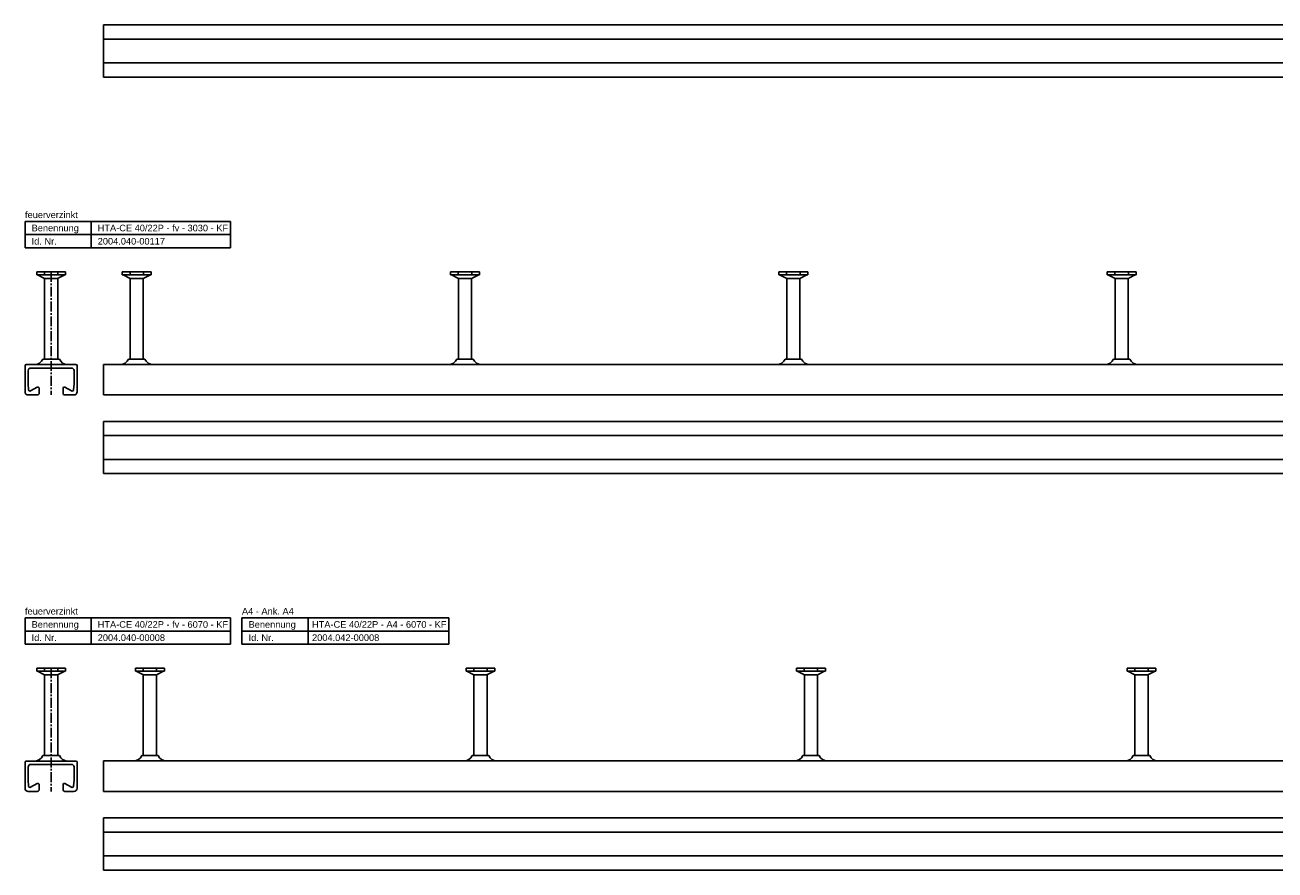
# Model space of a CAD drawing. Header units: millimetres. Extents: x 7205 to 13335, y -2256 to 2743.
# Tile 1 of 12: x 7205 to 8151, y -2256 to -1617. Entities that reach past the tile are written whole.
import ezdxf

# ---------------------------------------------------------------- set-up
doc = ezdxf.new("R2010")
doc.units = ezdxf.units.MM
doc.header["$LTSCALE"] = 10
doc.header["$PDMODE"] = 35
doc.linetypes.add('MITTE2', pattern=[1.125, 0.75, -0.125, 0.125, -0.125])
doc.layers.get('DEFPOINTS').update_dxf_attribs({"linetype": 'CONTINUOUS'})
for name, color, linetype in [('ACHSEN', 1, 'MITTE2'), ('HALFEN', 2, 'CONTINUOUS'), ('TEXT3', 3, 'CONTINUOUS')]:
    doc.layers.add(name, color=color, linetype=linetype)
doc.styles.add('ARIAL50', font='arial.ttf', dxfattribs={"height": 5})

# ---------------------------------------------------------------- blocks, each defined once
blk = doc.blocks.new('*U3')
at = {"layer": 'HALFEN'}
for p, q in [((-10.9, 35.1), (-10.9, 32.91)), ((10.9, 35.1), (-10.9, 35.1)), ((10.9, 32.91), (-10.9, 32.91)), ((-10.33, 32.91), (-5.43, 30.33)), ((-5.07, 35.02), (-5.07, 33.08)), ((-5, 29.62), (-5, -30.9)), ((-4.83, 30.11), (4.76, 30.11)), ((5, 29.62), (5, -30.9)), ((5.07, 35.02), (5.07, 33.08)), ((10.33, 32.91), (5.43, 30.33)), ((10.9, 35.1), (10.9, 32.91)), ((-6.25, -30.9), (6.25, -30.9))]:
    blk.add_line(p, q, dxfattribs=at)
for centre, radius, start, end in [((-5.8, 29.62), 0.8, 0, 62.30053), ((5.8, 29.62), 0.8, 117.69947, 180), ((-12.47, -28.4), 6.7, 270.99538, 338.08116), ((12.47, -28.4), 6.7, 201.91884, 269.00462)]:
    blk.add_arc(centre, radius, start, end, dxfattribs=at)
at = {"layer": 'TEXT3'}
blk.add_line((-6.25, -30.9), (-5.73, -30.9), dxfattribs=at)
blk = doc.blocks.new('*U4')
at = {"layer": 'HALFEN', "color": 0, "linetype": 'ByBlock', "lineweight": -2, "transparency": 16777216}
for p in [(0, 0), (250, 0), (500, 0), (750, 0)]:
    blk.add_blockref('*U3', p, dxfattribs=at)

msp = doc.modelspace()

# ---------------------------------------------------------------- linework, layer by layer
at = {"layer": 'ACHSEN'}
for p, q in [((7225.04, -1803.45), (7225.04, -1896.65)), ((7225.04, -2103.45), (7225.04, -2196.65))]:
    msp.add_line(p, q, dxfattribs=at)
at = {"layer": 'DEFPOINTS', "color": 0, "linetype": 'ByBlock'}
for p in [(7231.29, -1869.46), (7231.29, -1869.46), (7231.29, -2169.46), (7231.29, -2169.46)]:
    msp.add_point(p, dxfattribs=at)
at = {"layer": 'HALFEN'}
for p, q in [((7264.79, -1616.65), (7264.79, -1656.15)), ((7264.79, -1616.65), (9814.79, -1616.65)), ((7264.79, -1627.4), (9814.79, -1627.4)), ((7264.79, -1645.4), (9814.79, -1645.4)), ((7264.79, -1656.15), (9814.79, -1656.15)), ((7205.29, -1765.3), (7360.66, -1765.3)), ((7205.29, -1785.3), (7205.29, -1765.3)), ((7255.29, -1785.3), (7255.29, -1765.3)), ((7360.66, -1785.3), (7360.66, -1765.3)), ((7205.29, -1775.3), (7360.66, -1775.3)), ((7205.29, -1785.3), (7360.66, -1785.3)), ((7214.14, -1803.45), (7214.14, -1805.65)), ((7235.94, -1803.45), (7214.14, -1803.45)), ((7235.94, -1805.65), (7214.14, -1805.65)), ((7214.71, -1805.65), (7219.61, -1808.22)), ((7219.97, -1803.53), (7219.97, -1805.48)), ((7230.11, -1803.53), (7230.11, -1805.48)), ((7235.37, -1805.65), (7230.47, -1808.22)), ((7235.94, -1803.45), (7235.94, -1805.65)), ((7278.89, -1803.44), (7278.89, -1805.64)), ((7300.69, -1803.44), (7278.89, -1803.44)), ((7300.69, -1805.64), (7278.89, -1805.64)), ((7279.46, -1805.64), (7284.36, -1808.21)), ((7284.72, -1803.53), (7284.72, -1805.47)), ((7294.86, -1803.53), (7294.86, -1805.47)), ((7300.12, -1805.64), (7295.22, -1808.21)), ((7300.69, -1803.44), (7300.69, -1805.64)), ((7527.22, -1803.44), (7527.22, -1805.64)), ((7549.03, -1803.44), (7527.22, -1803.44)), ((7549.03, -1805.64), (7527.22, -1805.64)), ((7527.79, -1805.64), (7532.7, -1808.21)), ((7533.05, -1803.53), (7533.05, -1805.47)), ((7543.2, -1803.53), (7543.2, -1805.47)), ((7548.46, -1805.64), (7543.55, -1808.21)), ((7549.03, -1803.44), (7549.03, -1805.64)), ((7775.55, -1803.44), (7775.55, -1805.64)), ((7797.36, -1803.44), (7775.55, -1803.44)), ((7797.36, -1805.64), (7775.55, -1805.64)), ((7776.12, -1805.64), (7781.03, -1808.21)), ((7781.38, -1803.53), (7781.38, -1805.47)), ((7791.53, -1803.53), (7791.53, -1805.47)), ((7796.79, -1805.64), (7791.88, -1808.21)), ((7797.36, -1803.44), (7797.36, -1805.64)), ((8023.89, -1803.44), (8023.89, -1805.64)), ((8045.69, -1803.44), (8023.89, -1803.44)), ((8045.69, -1805.64), (8023.89, -1805.64)), ((8024.46, -1805.64), (8029.36, -1808.21)), ((8029.72, -1803.53), (8029.72, -1805.47)), ((8039.86, -1803.53), (8039.86, -1805.47)), ((8045.12, -1805.64), (8040.22, -1808.21)), ((8045.69, -1803.44), (8045.69, -1805.64)), ((7220.04, -1808.93), (7220.04, -1869.46)), ((7220.21, -1808.45), (7229.8, -1808.45)), ((7230.04, -1808.93), (7230.04, -1869.46)), ((7284.79, -1808.92), (7284.79, -1869.45)), ((7284.96, -1808.44), (7294.55, -1808.44)), ((7294.79, -1808.92), (7294.79, -1869.45)), ((7533.12, -1808.92), (7533.12, -1869.45)), ((7533.3, -1808.44), (7542.88, -1808.44)), ((7543.12, -1808.92), (7543.12, -1869.45)), ((7781.46, -1808.92), (7781.46, -1869.45)), ((7781.63, -1808.44), (7791.21, -1808.44)), ((7791.46, -1808.92), (7791.46, -1869.45)), ((8029.79, -1808.92), (8029.79, -1869.45)), ((8029.96, -1808.44), (8039.55, -1808.44)), ((8039.79, -1808.92), (8039.79, -1869.45)), ((7218.79, -1869.46), (7231.29, -1869.46)), ((7283.54, -1869.45), (7296.04, -1869.45)), ((7531.87, -1869.45), (7544.37, -1869.45)), ((7780.21, -1869.45), (7792.71, -1869.45)), ((8028.54, -1869.45), (8041.04, -1869.45)), ((7205.29, -1874.66), (7205.29, -1894.16)), ((7206.29, -1873.66), (7243.79, -1873.66)), ((7207.69, -1878.25), (7207.69, -1888.15)), ((7240.39, -1876.26), (7209.69, -1876.26)), ((7242.39, -1878.1), (7242.39, -1888.15)), ((7244.79, -1874.66), (7244.79, -1894.16)), ((7264.79, -1873.65), (7264.79, -1896.65)), ((7264.79, -1873.65), (10294.79, -1873.65)), ((7207.69, -1888.15), (7208.04, -1892.73)), ((7214.56, -1890.77), (7209.52, -1893.53)), ((7240.56, -1893.53), (7235.52, -1890.77)), ((7242.39, -1888.15), (7242.03, -1892.73)), ((7207.79, -1896.65), (7214.54, -1896.65)), ((7216.04, -1891.65), (7216.04, -1895.15)), ((7234.04, -1891.65), (7234.04, -1895.15)), ((7242.29, -1896.65), (7235.54, -1896.65)), ((7264.79, -1896.65), (10294.79, -1896.65)), ((7264.79, -1916.65), (7264.79, -1956.15)), ((7264.79, -1916.65), (10294.79, -1916.65)), ((7264.79, -1927.4), (10294.79, -1927.4)), ((7264.79, -1945.4), (10294.79, -1945.4)), ((7264.79, -1956.15), (10294.79, -1956.15)), ((7205.29, -2065.3), (7360.66, -2065.3)), ((7205.29, -2085.3), (7205.29, -2065.3)), ((7255.29, -2085.3), (7255.29, -2065.3)), ((7360.66, -2085.3), (7360.66, -2065.3)), ((7369.4, -2085.3), (7369.4, -2065.3)), ((7369.4, -2065.3), (7525.94, -2065.3)), ((7419.4, -2085.3), (7419.4, -2065.3)), ((7525.94, -2085.3), (7525.94, -2065.3)), ((7205.29, -2075.3), (7360.66, -2075.3)), ((7369.4, -2075.3), (7525.94, -2075.3)), ((7205.29, -2085.3), (7360.66, -2085.3)), ((7369.4, -2085.3), (7525.94, -2085.3)), ((7214.14, -2103.45), (7214.14, -2105.65)), ((7235.94, -2103.45), (7214.14, -2103.45)), ((7235.94, -2105.65), (7214.14, -2105.65)), ((7214.71, -2105.65), (7219.61, -2108.22)), ((7219.97, -2103.53), (7219.97, -2105.48)), ((7220.21, -2108.45), (7229.8, -2108.45)), ((7230.11, -2103.53), (7230.11, -2105.48)), ((7235.37, -2105.65), (7230.47, -2108.22)), ((7235.94, -2103.45), (7235.94, -2105.65)), ((7220.04, -2108.93), (7220.04, -2169.46)), ((7230.04, -2108.93), (7230.04, -2169.46)), ((7205.29, -2174.66), (7205.29, -2194.16)), ((7206.29, -2173.66), (7243.79, -2173.66)), ((7218.79, -2169.46), (7231.29, -2169.46)), ((7244.79, -2174.66), (7244.79, -2194.16)), ((7264.79, -2173.65), (7264.79, -2196.65)), ((7264.79, -2173.65), (13334.79, -2173.65)), ((7207.69, -2178.25), (7207.69, -2188.15)), ((7240.39, -2176.26), (7209.69, -2176.26)), ((7242.39, -2178.1), (7242.39, -2188.15)), ((7207.69, -2188.15), (7208.04, -2192.73)), ((7214.56, -2190.77), (7209.52, -2193.53)), ((7216.04, -2191.65), (7216.04, -2195.15)), ((7234.04, -2191.65), (7234.04, -2195.15)), ((7240.56, -2193.53), (7235.52, -2190.77)), ((7242.39, -2188.15), (7242.03, -2192.73)), ((7207.79, -2196.65), (7214.54, -2196.65)), ((7242.29, -2196.65), (7235.54, -2196.65)), ((7264.79, -2196.65), (13334.79, -2196.65)), ((7264.79, -2216.65), (7264.79, -2256.15)), ((7264.79, -2216.65), (13334.79, -2216.65)), ((7264.79, -2227.4), (13334.79, -2227.4)), ((7264.79, -2245.4), (13334.79, -2245.4)), ((7264.79, -2256.15), (13334.79, -2256.15))]:
    msp.add_line(p, q, dxfattribs=at)
for centre, radius, start, end in [((7219.24, -1808.93), 0.8, 0, 62.30053), ((7230.84, -1808.93), 0.8, 117.69947, 180), ((7283.99, -1808.92), 0.8, 0, 62.30053), ((7295.59, -1808.92), 0.8, 117.69947, 180), ((7532.32, -1808.92), 0.8, 0, 62.30053), ((7543.92, -1808.92), 0.8, 117.69947, 180), ((7780.66, -1808.92), 0.8, 0, 62.30053), ((7792.26, -1808.92), 0.8, 117.69947, 180), ((8028.99, -1808.92), 0.8, 0, 62.30053), ((8040.59, -1808.92), 0.8, 117.69947, 180), ((7212.57, -1866.96), 6.7, 270.99538, 338.08116), ((7237.51, -1866.96), 6.7, 201.91884, 269.00462), ((7277.32, -1866.95), 6.7, 270.99538, 338.08116), ((7302.26, -1866.95), 6.7, 201.91884, 269.00462), ((7525.65, -1866.95), 6.7, 270.99538, 338.08116), ((7550.59, -1866.95), 6.7, 201.91884, 269.00462), ((7773.99, -1866.95), 6.7, 270.99538, 338.08116), ((7798.93, -1866.95), 6.7, 201.91884, 269.00462), ((8022.32, -1866.95), 6.7, 270.99538, 338.08116), ((8047.26, -1866.95), 6.7, 201.91884, 269.00462), ((7206.29, -1874.66), 1, 90, 180), ((7209.69, -1878.26), 2, 90, 180), ((7240.39, -1878.26), 2, 4.44159, 90), ((7243.79, -1874.66), 1, 0, 90), ((7215.04, -1891.65), 1, 0, 118.65816), ((7235.04, -1891.65), 1, 61.34184, 180), ((7207.79, -1894.15), 2.5, 180, 270), ((7209.04, -1892.65), 1, 184.4163, 298.65816), ((7214.54, -1895.15), 1.5, 270, 0), ((7235.54, -1895.15), 1.5, 180, 270), ((7241.04, -1892.65), 1, 241.34184, 355.5837), ((7242.29, -1894.15), 2.5, 270, 0), ((7219.24, -2108.93), 0.8, 0, 62.30053), ((7230.84, -2108.93), 0.8, 117.69947, 180), ((7206.29, -2174.66), 1, 90, 180), ((7212.57, -2166.96), 6.7, 270.99538, 338.08116), ((7237.51, -2166.96), 6.7, 201.91884, 269.00462), ((7243.79, -2174.66), 1, 0, 90), ((7209.69, -2178.26), 2, 90, 180), ((7240.39, -2178.26), 2, 4.44159, 90), ((7209.04, -2192.65), 1, 184.4163, 298.65816), ((7215.04, -2191.65), 1, 0, 118.65816), ((7235.04, -2191.65), 1, 61.34184, 180), ((7241.04, -2192.65), 1, 241.34184, 355.5837), ((7207.79, -2194.15), 2.5, 180, 270), ((7214.54, -2195.15), 1.5, 270, 0), ((7235.54, -2195.15), 1.5, 180, 270), ((7242.29, -2194.15), 2.5, 270, 0)]:
    msp.add_arc(centre, radius, start, end, dxfattribs=at)
at = {"layer": 'TEXT3'}
for p, q in [((7218.79, -1869.46), (7219.31, -1869.46)), ((7231.29, -1869.46), (7230.77, -1869.46)), ((7283.54, -1869.45), (7284.06, -1869.45)), ((7531.87, -1869.45), (7532.4, -1869.45)), ((7780.21, -1869.45), (7780.73, -1869.45)), ((8028.54, -1869.45), (8029.06, -1869.45)), ((7218.79, -2169.46), (7219.31, -2169.46)), ((7231.29, -2169.46), (7230.77, -2169.46))]:
    msp.add_line(p, q, dxfattribs=at)

# ---------------------------------------------------------------- block references
at = {"layer": 'HALFEN'}
msp.add_blockref('*U4', (7299.79, -2138.55), dxfattribs=at)

# ---------------------------------------------------------------- texts
at = {"layer": 'HALFEN', "style": 'ARIAL50'}
for s, p in [('feuerverzinkt', (7205.29, -1762.8)), ('Benennung', (7210.29, -1772.8)), ('HTA-CE 40/22P - fv - 3030 - KF', (7260.29, -1772.8)), ('Id. Nr.', (7210.29, -1782.8)), ('2004.040-00117', (7260.29, -1782.8)), ('feuerverzinkt', (7205.29, -2062.8)), ('A4 - Ank. A4', (7369.4, -2062.8)), ('Benennung', (7210.29, -2072.8)), ('HTA-CE 40/22P - fv - 6070 - KF', (7260.29, -2072.8)), ('Benennung', (7374.4, -2072.8)), ('HTA-CE 40/22P - A4 - 6070 - KF', (7422.4, -2072.8)), ('Id. Nr.', (7210.29, -2082.8)), ('2004.040-00008', (7260.29, -2082.8)), ('Id. Nr.', (7374.4, -2082.8)), ('2004.042-00008', (7422.4, -2082.8))]:
    msp.add_text(s, height=5, dxfattribs=at).set_placement(p)

doc.saveas('drawing.dxf')
